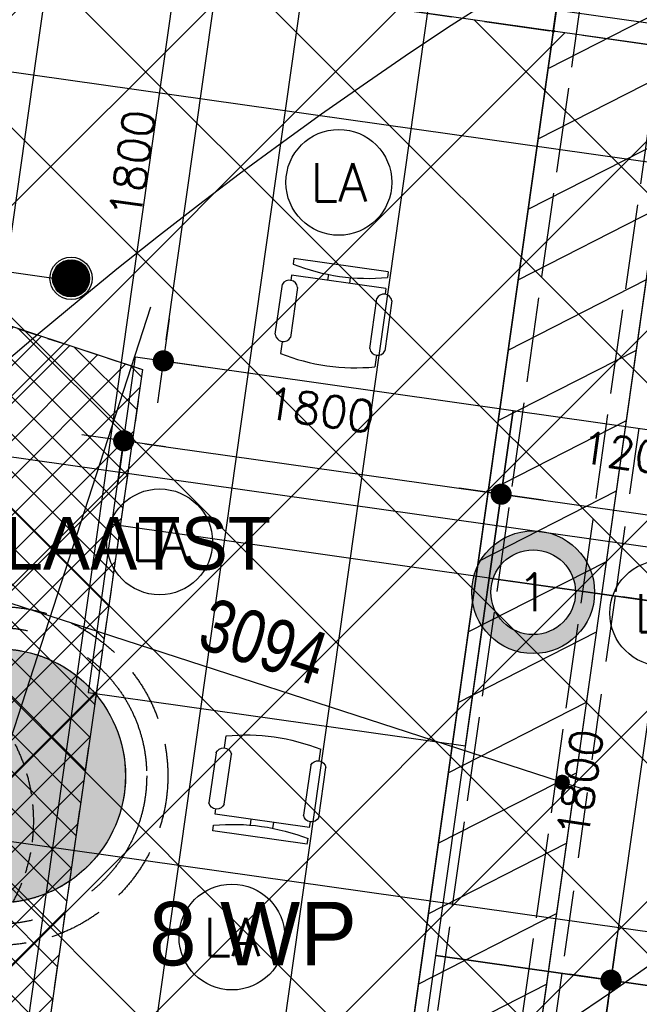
# Model space of a CAD drawing. Header units: millimetres. Extents: x -4107 to 114693, y -37499 to 54671.
# Tile 92 of 156: x 69901 to 72826, y 14903 to 19553. Entities that reach past the tile are written whole.
import ezdxf
from ezdxf.enums import TextEntityAlignment as Align

# ---------------------------------------------------------------- set-up
doc = ezdxf.new("R2010")
doc.units = ezdxf.units.MM
doc.header["$LTSCALE"] = 50
for name, pattern in [('09145_BK6_1_06$0$B0401', [18.75, 12.5, -6.25]), ('B0401', [7.5, 5, -2.5]), ('B0701', [3.75, 2.5, -1.25]), ('B0702', [4.6875, 3.125, -1.5625]), ('XREF_06_Vloergoot installaties$0$E_GOOT5', [10, 8, -2])]:
    doc.linetypes.add(name, pattern=pattern)
for name, color, linetype in [('ABT_ALTERNATIEF FOK_DAKLICHTEN', 4, 'Continuous'), ('ABT_studie daklichten', 1, 'Continuous'), ('ABT_VOORSTEL daklichten', 1, 'Continuous'), ('AM$1A---_ALGEMEEN', 2, 'Continuous'), ('AV37----_DAKOPENING', 1, 'Continuous'), ('FOK_ BRANDSLANGHASPELS', 2, 'Continuous'), ('FOK_05---_TEKST_25', 2, 'Continuous'), ('FOK_08---_MAATVOERING', 2, 'Continuous'), ('FOK_22_BINNENWANDEN', 2, 'Continuous'), ('FOK_82_LOS MEUBILAIR', 1, 'Continuous'), ('XREF_06_PLAFOND$0$AA45----_PLAFONDAFW', 1, 'Continuous'), ('XREF_06_PLAFOND$0$AI45----_PLAFONDAFW', 2, 'Continuous'), ('XREF_06_Sprinkler installatie$0$WL524---', 4, 'Continuous'), ('XREF_06_Sprinkler installatie$0$WL6516--', 4, 'Continuous'), ('XREF_06_verlichting$0$EL6311--', 3, 'Continuous'), ('XREF_06_Vloergoot installaties$0$EL6131--_VG', 3, 'Continuous'), ('XREF_06_Vloergoot installaties$0$EL6222--', 3, 'Continuous')]:
    doc.layers.add(name, color=color, linetype=linetype)
doc.styles.add('02_100', font='B-GBP.SHX', dxfattribs={"width": 0.8, "height": 250})
doc.styles.add('FOK-DIM', font='romans.shx')
doc.styles.add('XREF_06_Sprinkler installatie$0$Standard', font='txt')
doc.styles.add('XREF_06_verlichting$0$BURO-018', font='simplex.shx', dxfattribs={"height": 180})
doc.styles.add('XREF_06_Vloergoot installaties$0$BURO-018', font='simplex.shx', dxfattribs={"height": 180})
doc.dimstyles.new('02_100', dxfattribs={"dimscale": 71.428571, "dimtxt": 2.5, "dimasz": 1, "dimexe": 2, "dimexo": 0, "dimgap": 1, "dimtad": 1, "dimdec": 0, "dimdsep": 46, "dimtxsty": '02_100', "dimblk": 'abt-dot-m', "dimcen": 1, "dimdle": 1, "dimclre": 256, "dimclrt": 7, "dimadec": 3, "dimazin": 0, "dimtfac": 1, "dimtdec": 4, "dimtix": 1, "dimtmove": 2, "dimatfit": 3, "dimldrblk": 'DOT', "dimfxl": 1, "dimtolj": 1, "dimtzin": 0, "dimarcsym": 0})
doc.dimstyles.new('FOK-100', dxfattribs={"dimscale": 100, "dimtxt": 1.5, "dimasz": 1, "dimexe": 2, "dimexo": 0, "dimgap": 2, "dimtad": 1, "dimdec": 0, "dimzin": 11, "dimdsep": 46, "dimtxsty": 'FOK-DIM', "dimblk1": 'DOT', "dimblk2": 'DOT', "dimsah": 1, "dimcen": 2.5, "dimclrd": 256, "dimclre": 256, "dimclrt": 256, "dimadec": 0, "dimazin": 0, "dimtfac": 1, "dimtdec": 0, "dimtix": 1, "dimtmove": 2, "dimatfit": 3, "dimldrblk": 'DOT', "dimfxl": 2, "dimtolj": 1, "dimtzin": 0, "dimarcsym": 0})

# ---------------------------------------------------------------- blocks, each defined once
blk = doc.blocks.new('XREF_06_Sprinkler installatie$0$SP-KOP02')
at = {"color": 0, "linetype": 'Continuous'}
for p, q in [((-0.875, -0.023), (0.023, 0.875)), ((-0.847, -0.219), (0.219, 0.847)), ((-0.843, 0.233), (-0.233, 0.843)), ((-0.786, -0.383), (0.383, 0.786)), ((-0.702, -0.523), (0.523, 0.702)), ((-0.595, -0.641), (0.641, 0.595)), ((-0.469, -0.739), (0.739, 0.469)), ((-0.32, -0.815), (0.815, 0.32)), ((-0.144, -0.863), (0.863, 0.144)), ((0.072, -0.872), (0.872, -0.072)), ((0.381, -0.788), (0.788, -0.381))]:
    blk.add_line(p, q, dxfattribs=at)
at = {"color": 0, "linetype": 'Continuous', "const_width": 0.875}
blk.add_lwpolyline([(-0.438, 0, 1), (0.438, 0, 1)], format="xyb", close=True, dxfattribs=at)
at = {"color": 0, "linetype": 'Continuous'}
for radius in [1, 0.875]:
    blk.add_circle((0, 0), radius, dxfattribs=at)
at = {"color": 0, "linetype": 'Continuous', "style": 'XREF_06_Sprinkler installatie$0$Standard', "flags": 1}
for tag, p in [('SP_MATCODE', (2, 2)), ('SP_TEMP', (2, -3)), ('SP_DOORL', (2, -5)), ('SP_KFACT', (2, -7)), ('SP_SPRHK', (2, -9)), ('SP_KLEP', (2, -11))]:
    blk.add_attdef(tag, p, '', height=1, dxfattribs=at)
blk = doc.blocks.new('XREF_06_Sprinkler installatie')
at = {"layer": 'XREF_06_Sprinkler installatie$0$WL524---'}
blk.add_line((70159.9, 18317.3), (62371.1, 19420.3), dxfattribs=at)
at = {"layer": 'XREF_06_Sprinkler installatie$0$WL6516--', "xscale": 99.9999999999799, "yscale": 100, "zscale": 100, "rotation": 7.589429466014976}
blk.add_blockref('XREF_06_Sprinkler installatie$0$SP-KOP02', (70143.3, 18331.8), dxfattribs=at)
blk = doc.blocks.new('XREF_06_Vloergoot installaties$0$E00415')
at = {"linetype": 'Continuous'}
h = blk.add_hatch(color=0, dxfattribs=at)
edge = h.paths.add_edge_path()
edge.add_arc((0, 0), 2.9, 0, 360)
edge = h.paths.add_edge_path(flags=16)
edge.add_arc((0, 0), 2, 0, 360)
at = {"color": 0, "linetype": 'Continuous'}
for radius in [2.9, 2]:
    blk.add_circle((0, 0), radius, dxfattribs=at)
at = {"color": 0, "linetype": 'Continuous', "style": 'XREF_06_Vloergoot installaties$0$BURO-018'}
for tag, p in [('E_GKAST', (0, 8)), ('E_GROEP', (0, 5)), ('E_SGROEP', (4.5, 5))]:
    blk.add_attdef(tag, text='', height=1.8, dxfattribs=at).set_placement(p, align=Align.MIDDLE)
at = {"color": 0, "linetype": 'Continuous', "style": 'XREF_06_Vloergoot installaties$0$BURO-018', "flags": 1}
for tag, p in [('E_VERMCODE', (13, 5)), ('E_MATCODE', (0, 0))]:
    blk.add_attdef(tag, text='', height=1.8, dxfattribs=at).set_placement(p, align=Align.MIDDLE)
blk = doc.blocks.new('XREF_06_Vloergoot installaties')
at = {"layer": 'XREF_06_Vloergoot installaties$0$EL6131--_VG', "linetype": 'XREF_06_Vloergoot installaties$0$E_GOOT5'}
for p, q in [((67095.6, -18789.1), (74687.3, 34683)), ((67491.6, -18845.3), (75083.3, 34626.8))]:
    blk.add_line(p, q, dxfattribs=at)
at = {"layer": 'XREF_06_Vloergoot installaties$0$EL6222--'}
ref = blk.add_blockref('XREF_06_Vloergoot installaties$0$E00415', (72325.3, 16849.2), dxfattribs=dict(at, xscale=99.99999999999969, yscale=100, zscale=100, rotation=352.2551880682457))
ref.add_attrib('E_GROEP', '1', dxfattribs={"layer": '0', "color": 1, "linetype": 'Continuous', "height": 180, "style": 'XREF_06_Vloergoot installaties$0$BURO-018'}).set_placement((72325.3, 16849.2), align=Align.MIDDLE)
blk = doc.blocks.new('XREF_06_PLAFOND')
at = {"layer": 'XREF_06_PLAFOND$0$AA45----_PLAFONDAFW'}
h = blk.add_hatch(dxfattribs=at)
h.set_pattern_fill('ANSI31', color=256, scale=2200, angle=342.02, style=0)
h.set_pattern_definition([(27.02, (0, 0), (-124.9329, 244.9832), [])])
h.paths.add_polyline_path([(66694.5, -20935), (67273.8, -21123), (75376.3, 36094.7), (74770.4, 36094.7)])
at = {"layer": 'XREF_06_PLAFOND$0$AI45----_PLAFONDAFW'}
h = blk.add_hatch(dxfattribs=at)
h.set_pattern_fill('_USER,_O', color=256, scale=1800, pattern_type=0)
h.set_pattern_definition([(351.94, (60508.5, -17546.5), (252.38, 1782.22), [])])
edge = h.paths.add_edge_path(flags=16)
edge.add_arc((41622.2, 26897.4), 5449.9, 0, 180)
edge.add_arc((41622.2, 26897.4), 5449.9, 180, 360)
h.paths.add_polyline_path([(49833.5, 30277.3), (51633.5, 30277.3), (51633.5, 27677.3), (49833.5, 27677.3)], flags=16)
edge = h.paths.add_edge_path(flags=16)
edge.add_arc((86127.3, 26613.5), 3800, 0, 180)
edge.add_arc((86127.3, 26613.5), 3800, 180, 360)
edge = h.paths.add_edge_path(flags=16)
edge.add_arc((74998.8, -10766.8), 5450, 0, 180)
edge.add_arc((74998.8, -10766.8), 5450, 180, 360)
edge = h.paths.add_edge_path()
edge.add_arc((59888.1, 10791.1), 9323.9, 341.24236, 446.62909)
edge.add_line((60436.4, 20098.9), (31243.3, 21827.8))
edge.add_line((31243.3, 21827.8), (28955.1, 21950.5))
edge.add_line((28955.1, 21950.5), (30807, 36094.7))
edge.add_line((30807, 36094.7), (95373.9, 36094.7))
edge.add_line((95373.9, 36094.7), (86392.8, -27327.7))
edge.add_line((86392.8, -27327.7), (59702.3, -18665.8))
edge.add_line((59702.3, -18665.8), (68716.8, 7792.9))
h = blk.add_hatch(dxfattribs=at)
h.set_pattern_fill('_USER,_O', color=256, scale=600, angle=90, pattern_type=0)
h.set_pattern_definition([(81.94, (95317.84, 35698.9), (-594.073, 84.126), [])])
edge = h.paths.add_edge_path(flags=16)
edge.add_arc((86127.3, 26613.5), 3800, 0, 360)
edge = h.paths.add_edge_path(flags=16)
edge.add_arc((74998.8, -10766.8), 5450, 0, 360)
edge = h.paths.add_edge_path(flags=16)
edge.add_arc((41622.2, 26897.4), 5449.9, 0, 360)
h.paths.add_polyline_path([(49933.5, 30177.3), (51533.5, 30177.3), (51533.5, 27777.3), (49933.5, 27777.3)], flags=16)
edge = h.paths.add_edge_path()
edge.add_arc((59888.1, 10791.1), 9323.9, 341.24236, 446.62909)
edge.add_line((60436.4, 20098.9), (31243.3, 21827.8))
edge.add_line((31243.3, 21827.8), (28955.1, 21950.5))
edge.add_line((28955.1, 21950.5), (30807, 36094.7))
edge.add_line((30807, 36094.7), (95373.9, 36094.7))
edge.add_line((95373.9, 36094.7), (86392.8, -27327.7))
edge.add_line((86392.8, -27327.7), (59702.3, -18665.8))
edge.add_line((59702.3, -18665.8), (68716.8, 7792.9))
at = {"layer": 'XREF_06_PLAFOND$0$AA45----_PLAFONDAFW'}
blk.add_lwpolyline([(66694.5, -20935), (67273.8, -21123), (75376.3, 36094.7), (74770.4, 36094.7)], close=True, dxfattribs=at)
blk = doc.blocks.new('abt-dot-m')
for p, q in [((-2, 0), (0, 0)), ((0, 0), (2, 0))]:
    blk.add_line(p, q)
at = {"color": 1, "const_width": 0.5}
blk.add_lwpolyline([(-0.25, 0, 1), (0.25, 0, 1)], format="xyb", close=True, dxfattribs=at)
blk = doc.blocks.new('*D24')
at = {"layer": 'AM$1A---_ALGEMEEN', "color": 0, "lineweight": -2}
blk.add_line((62575.6, 22346.6), (63334.1, 24683.7), dxfattribs=at)
at = {"layer": 'Defpoints', "color": 0}
for p in [(62822, 24925), (63356.2, 24751.6), (62019.4, 22452)]:
    blk.add_point(p, dxfattribs=at)
at = {"layer": 'AM$1A---_ALGEMEEN', "color": 0, "lineweight": -2, "xscale": 71.42857142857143, "yscale": 71.42857142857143, "zscale": 71.42857142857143}
for p, rotation in [((63356.2, 24751.6), 72.02000227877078), ((62553.6, 22278.6), 252.0200022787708)]:
    blk.add_blockref('abt-dot-m', p, dxfattribs=dict(at, rotation=rotation))
at = {"layer": 'AM$1A---_ALGEMEEN', "color": 7, "insert": (62768, 23575.8), "char_height": 250, "attachment_point": 5, "rotation": 72.02, "style": '02_100'}
blk.add_mtext('\\A1;2600', dxfattribs=at)
blk = doc.blocks.new('DOT')
at = {"color": 0}
blk.add_line((-2, 0), (2, 0), dxfattribs=at)
at = {"color": 0, "const_width": 0.5}
blk.add_lwpolyline([(-0.25, 0, 1), (0.25, 0, 1)], format="xyb", close=True, dxfattribs=at)
blk = doc.blocks.new('*D34')
at = {"layer": 'AM$1A---_ALGEMEEN', "color": 0, "lineweight": -2}
blk.add_line((63019.6, 19541.9), (65827.1, 18630.8), dxfattribs=at)
at = {"layer": 'Defpoints', "color": 0}
for p in [(63136.9, 20134.6), (66080.2, 19179.4), (65895, 18608.7)]:
    blk.add_point(p, dxfattribs=at)
at = {"layer": 'AM$1A---_ALGEMEEN', "color": 0, "lineweight": -2, "xscale": 71.42857142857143, "yscale": 71.42857142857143, "zscale": 71.42857142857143}
for p, rotation in [((62951.7, 19563.9), 162.0200000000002), ((65895, 18608.7), 342.0200000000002)]:
    blk.add_blockref('abt-dot-m', p, dxfattribs=dict(at, rotation=rotation))
at = {"layer": 'AM$1A---_ALGEMEEN', "color": 7, "insert": (64484, 19273.2), "char_height": 250, "attachment_point": 5, "rotation": 342.02, "style": '02_100'}
blk.add_mtext('\\A1;3094', dxfattribs=at)
blk = doc.blocks.new('A$C012222C6')
at = {"color": 2, "linetype": '09145_BK6_1_06$0$B0401'}
blk.add_circle((11656.1, 19671.2), 700, dxfattribs=at)
at = {"color": 2}
blk.add_circle((11656.1, 19671.2), 600, dxfattribs=at)
at = {"layer": 'Defpoints', "color": 252, "ltscale": 0.5}
blk.add_lwpolyline([(11656.1, 19671.2), (12375.3, 21887.3)], dxfattribs=at)
blk = doc.blocks.new('A$C052E27F2')
at = {"layer": 'ABT_studie daklichten'}
h = blk.add_hatch(dxfattribs=at)
h.set_pattern_fill('ANSI37', color=256, scale=1000, style=0)
h.set_pattern_definition([(45, (-86127.27, -22813.49), (-88.38835, 88.38835), []), (135, (-86127.27, -22813.49), (-88.38835, -88.38835), [])])
edge = h.paths.add_edge_path()
edge.add_arc((-26242.5, -12028.3), 9330, 7.62461, 30.29796)
edge.add_line((-18186.9, -7321.4), (-17234.5, -4389.3))
edge.add_line((-17234.5, -4389.3), (-15646.8, -4912.8))
edge.add_line((-15646.8, -4912.8), (-16081.8, -7960.1))
edge.add_line((-16081.8, -7960.1), (-16995, -10790.4))
blk.add_lwpolyline([(-16995, -10790.4, 0.099255), (-18186.9, -7321.4), (-17234.5, -4389.3), (-15646.8, -4912.8), (-16081.8, -7960.1), (-16995, -10790.4), (-16995, -10790.4), (-16995, -10790.4, -0.296774)], format="xyb", dxfattribs=at)
blk = doc.blocks.new('XREF_06_verlichting$0$1115B3A')
at = {"color": 0, "linetype": 'Continuous'}
blk.add_circle((0, 0), 2.5, dxfattribs=at)
at = {"color": 0, "linetype": 'Continuous', "style": 'XREF_06_verlichting$0$BURO-018'}
for tag, p in [('E_GKAST', (0, 8)), ('E_GROEP', (0, 5)), ('E_SGROEP', (4.5, 5)), ('E_ARMCODE', (0, 0)), ('E_SLET', (4.5, -1))]:
    blk.add_attdef(tag, text='', height=1.8, dxfattribs=at).set_placement(p, align=Align.MIDDLE)
blk = doc.blocks.new('XREF_06_verlichting')
at = {"layer": 'XREF_06_verlichting$0$EL6311--'}
ref = blk.add_blockref('XREF_06_verlichting$0$1115B3A', (71407.8, 18785.2), dxfattribs=dict(at, xscale=100, yscale=100, zscale=100))
ref.add_attrib('E_ARMCODE', 'LA', dxfattribs={"layer": '0', "color": 1, "linetype": 'Continuous', "height": 180, "style": 'XREF_06_verlichting$0$BURO-018'}).set_placement((71407.8, 18785.2), align=Align.MIDDLE)
ref = blk.add_blockref('XREF_06_verlichting$0$1115B3A', (70561.4, 17087.1), dxfattribs=dict(at, xscale=100, yscale=100, zscale=100))
ref.add_attrib('E_ARMCODE', 'LA', dxfattribs={"layer": '0', "color": 1, "linetype": 'Continuous', "height": 180, "style": 'XREF_06_verlichting$0$BURO-018'}).set_placement((70561.4, 17087.1), align=Align.MIDDLE)
ref = blk.add_blockref('XREF_06_verlichting$0$1115B3A', (72937.6, 16750.6), dxfattribs=dict(at, xscale=100, yscale=100, zscale=100))
ref.add_attrib('E_ARMCODE', 'LA', dxfattribs={"layer": '0', "color": 1, "linetype": 'Continuous', "height": 180, "style": 'XREF_06_verlichting$0$BURO-018'}).set_placement((72937.6, 16750.6), align=Align.MIDDLE)
ref = blk.add_blockref('XREF_06_verlichting$0$1115B3A', (70903, 15220.8), dxfattribs=dict(at, xscale=100, yscale=100, zscale=100))
ref.add_attrib('E_ARMCODE', 'LA', dxfattribs={"layer": '0', "color": 1, "linetype": 'Continuous', "height": 180, "style": 'XREF_06_verlichting$0$BURO-018'}).set_placement((70903, 15220.8), align=Align.MIDDLE)
blk = doc.blocks.new('WP 1600-800')
at = {"linetype": 'Continuous'}
for p, q in [((701.5, 1636.1), (940, 1636.1)), ((569, 1600.1), (595.5, 1600.1)), ((569, 1600.1), (569, 1149.6)), ((648.5, 1600.1), (675, 1600.1)), ((648.5, 1600.1), (648.5, 1149.6)), ((966.5, 1600.1), (1022, 1600.1)), ((940, 1564.1), (701.5, 1564.1)), ((648.5, 1427.8), (620.3, 1427.8)), ((620.9, 1321.8), (648.5, 1321.8)), ((701.5, 1185.6), (940, 1185.6)), ((569, 1149.6), (595.5, 1149.6)), ((648.5, 1149.6), (675, 1149.6)), ((966.5, 1149.6), (1022, 1149.6)), ((935.6, 1113), (697.1, 1113))]:
    blk.add_line(p, q, dxfattribs=at)
blk.add_lwpolyline([(1133.9, 2274.8), (1933.9, 2274.8), (1933.9, 474.8), (1133.9, 474.8)], close=True)
for centre, radius, start, end in [((712.7, 1600.1), 37.7, 107.2856, 252.7144), ((928.8, 1600.1), 37.7, 287.2856, 72.7144), ((-348.6, 1374.8), 970.6, 346.5803, 13.4197), ((77.9, 1374.8), 970.6, 346.5803, 13.4197), ((710.9, 1148.6), 38.2, 104.3544, 248.7073), ((926.1, 1150), 38.2, 284.3544, 68.7073)]:
    blk.add_arc(centre, radius, start, end, dxfattribs=at)
blk = doc.blocks.new('A$C094F4788')
at = {"layer": 'Defpoints'}
blk.add_lwpolyline([(5, 19), (104, 5)], dxfattribs=at)
blk.add_point((5, 19), dxfattribs=at)
at = {"layer": 'Defpoints', "color": 5}
for p in [(5, 19), (104, 5)]:
    blk.add_point(p, dxfattribs=at)
at = {"layer": 'FOK_22_BINNENWANDEN', "color": 5}
for centre in [(5, 19), (104, 5)]:
    blk.add_circle(centre, 5, dxfattribs=at)
blk = doc.blocks.new('*D91')
at = {"layer": 'Defpoints', "color": 0}
for p in [(70831.3, 19724.3), (70831.3, 19724.3), (70532.9, 17948.6)]:
    blk.add_point(p, dxfattribs=at)
at = {"layer": 'FOK_08---_MAATVOERING', "lineweight": -2}
for p, q in [((70831.3, 19724.3), (70633.3, 19752.4)), ((70592.9, 18041.1), (70817.3, 19625.3)), ((70532.9, 17948.6), (70776.9, 17914))]:
    blk.add_line(p, q, dxfattribs=at)
at = {"layer": 'FOK_08---_MAATVOERING', "lineweight": -2, "xscale": 100, "yscale": 100, "zscale": 100}
for p, rotation in [((70831.3, 19724.3), 81.93999999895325), ((70578.9, 17942.1), 261.9399999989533)]:
    blk.add_blockref('DOT', p, dxfattribs=dict(at, rotation=rotation))
at = {"layer": 'FOK_08---_MAATVOERING', "insert": (70432.8, 18871.8), "char_height": 150, "attachment_point": 5, "rotation": 81.94, "style": 'FOK-DIM'}
blk.add_mtext('\\A1;1800', dxfattribs=at)
blk = doc.blocks.new('*D94')
at = {"layer": 'Defpoints', "color": 0}
for p in [(70391.8, 17564.6), (72174, 17312.2), (72174, 17312.2)]:
    blk.add_point(p, dxfattribs=at)
at = {"layer": 'FOK_08---_MAATVOERING', "lineweight": -2}
for p, q in [((70391.8, 17564.6), (70363.7, 17366.5)), ((70490.8, 17550.5), (72075, 17326.2)), ((72174, 17312.2), (72145.9, 17114.2))]:
    blk.add_line(p, q, dxfattribs=at)
at = {"layer": 'FOK_08---_MAATVOERING', "lineweight": -2, "xscale": 100, "yscale": 100, "zscale": 100}
for p, rotation in [((70391.8, 17564.6), 171.9399999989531), ((72174, 17312.2), 351.9399999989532)]:
    blk.add_blockref('DOT', p, dxfattribs=dict(at, rotation=rotation))
at = {"layer": 'FOK_08---_MAATVOERING', "insert": (71321.4, 17710.7), "char_height": 150, "attachment_point": 5, "rotation": 351.94, "style": 'FOK-DIM'}
blk.add_mtext('\\A1;1800', dxfattribs=at)
blk = doc.blocks.new('*D95')
at = {"layer": 'Defpoints', "color": 0}
for p in [(72174, 17312.2), (73362.1, 17143.9), (73362.1, 17143.9)]:
    blk.add_point(p, dxfattribs=at)
at = {"layer": 'FOK_08---_MAATVOERING', "lineweight": -2}
for p, q in [((72174, 17312.2), (72145.9, 17114.2)), ((72273, 17298.2), (73263.1, 17158)), ((73362.1, 17143.9), (73334.1, 16945.9))]:
    blk.add_line(p, q, dxfattribs=at)
at = {"layer": 'FOK_08---_MAATVOERING', "lineweight": -2, "xscale": 100, "yscale": 100, "zscale": 100}
for p, rotation in [((72174, 17312.2), 171.9399999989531), ((73362.1, 17143.9), 351.9399999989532)]:
    blk.add_blockref('DOT', p, dxfattribs=dict(at, rotation=rotation))
at = {"layer": 'FOK_08---_MAATVOERING', "insert": (72806.6, 17500.3), "char_height": 150, "attachment_point": 5, "rotation": 351.94, "style": 'FOK-DIM'}
blk.add_mtext('\\A1;1200', dxfattribs=at)
blk = doc.blocks.new('A$C4D8164B4')
at = {"layer": 'FOK_ BRANDSLANGHASPELS', "color": 2}
blk.add_circle((20000, 20000), 20000, dxfattribs=at)
blk = doc.blocks.new('*D195')
at = {"layer": 'Defpoints', "color": 0}
for p in [(72692.7, 15016.8), (72440.3, 13234.6), (72440.3, 13234.6)]:
    blk.add_point(p, dxfattribs=at)
at = {"layer": 'FOK_08---_MAATVOERING', "lineweight": -2}
for p, q in [((72692.7, 15016.8), (72494.7, 15044.8)), ((72678.7, 14917.8), (72454.4, 13333.6)), ((72440.3, 13234.6), (72638.4, 13206.5))]:
    blk.add_line(p, q, dxfattribs=at)
at = {"layer": 'FOK_08---_MAATVOERING', "lineweight": -2, "xscale": 100, "yscale": 100, "zscale": 100}
for p, rotation in [((72692.7, 15016.8), 81.93999999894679), ((72440.3, 13234.6), 261.9399999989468)]:
    blk.add_blockref('DOT', p, dxfattribs=dict(at, rotation=rotation))
at = {"layer": 'FOK_08---_MAATVOERING', "insert": (72294.2, 14164.2), "char_height": 150, "attachment_point": 5, "rotation": 81.94, "style": 'FOK-DIM'}
blk.add_mtext('\\A1;1800', dxfattribs=at)
blk = doc.blocks.new('*D196')
at = {"layer": 'Defpoints', "color": 0}
for p in [(72945.1, 16799), (72692.7, 15016.8), (72692.7, 15016.8)]:
    blk.add_point(p, dxfattribs=at)
at = {"layer": 'FOK_08---_MAATVOERING', "lineweight": -2}
for p, q in [((72945.1, 16799), (72747.1, 16827)), ((72931.1, 16700), (72706.7, 15115.8)), ((72692.7, 15016.8), (72890.7, 14988.7))]:
    blk.add_line(p, q, dxfattribs=at)
at = {"layer": 'FOK_08---_MAATVOERING', "lineweight": -2, "xscale": 100, "yscale": 100, "zscale": 100}
for p, rotation in [((72945.1, 16799), 81.93999999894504), ((72692.7, 15016.8), 261.939999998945)]:
    blk.add_blockref('DOT', p, dxfattribs=dict(at, rotation=rotation))
at = {"layer": 'FOK_08---_MAATVOERING', "insert": (72546.6, 15946.5), "char_height": 150, "attachment_point": 5, "rotation": 81.94, "style": 'FOK-DIM'}
blk.add_mtext('\\A1;1800', dxfattribs=at)
blk = doc.blocks.new('A$C125E5D54')
at = {"layer": 'AV37----_DAKOPENING', "linetype": 'B0701', "ltscale": 0.8}
blk.add_lwpolyline([(62564.5, 14680.2, 0.099255), (61372.6, 18149.3), (62325, 21081.3), (63912.7, 20557.8), (63477.7, 17510.5), (62564.5, 14680.2), (62564.5, 14680.2), (62564.5, 14680.2, -0.296774)], format="xyb", dxfattribs=at)
at = {"layer": 'AV37----_DAKOPENING', "color": 242, "linetype": 'B0701', "ltscale": 0.8}
blk.add_circle((62597.4, 18426), 800, dxfattribs=at)
at = {"layer": 'AM$1A---_ALGEMEEN'}
for p1, p2, distance, picture, middle in [((62019.4, 22452), (62822, 24925), -561.6, '*D24', (62768, 23575.8)), ((63136.9, 20134.6), (66080.2, 19179.4), -600, '*D34', (64484, 19273.2))]:
    dim = blk.add_aligned_dim(p1=p1, p2=p2, distance=distance, dimstyle='02_100', override={"dimse1": 1, "dimse2": 1}, dxfattribs=at)
    dim.commit()
    dim.dimension.update_dxf_attribs({"geometry": picture, "text_midpoint": middle})

msp = doc.modelspace()

# ---------------------------------------------------------------- hatches: boundary and pattern name
at = {"layer": 'ABT_ALTERNATIEF FOK_DAKLICHTEN'}
h = msp.add_hatch(color=253, dxfattribs=at)
edge = h.paths.add_edge_path()
edge.add_arc((69798, 15980.7), 600, 0, 360)
at = {"layer": 'FOK_08---_MAATVOERING'}
h = msp.add_hatch(dxfattribs=at)
h.set_pattern_fill('ANSI37', color=254, scale=200, style=0)
edge = h.paths.add_edge_path()
edge.add_line((66261.2, 2898.9), (68005.8, 8016.7))
edge.add_arc((59884.7, 10785.2), 8580, 341.17601, 385.95756)
edge.add_line((67599.2, 14540.7), (68382.3, 20071.1))
edge.add_line((68382.3, 20071.1), (76628.2, 18903.4))
edge.add_line((76628.2, 18903.4), (74202.8, 1774.3))
edge.add_line((74202.8, 1774.3), (66261.2, 2898.9))

# ---------------------------------------------------------------- linework, layer by layer
at = {"layer": 'ABT_ALTERNATIEF FOK_DAKLICHTEN', "linetype": 'B0401'}
msp.add_circle((69800.2, 15981.8), 800, dxfattribs=at)
at = {"layer": 'ABT_ALTERNATIEF FOK_DAKLICHTEN'}
msp.add_circle((69800.2, 15981.8), 600, dxfattribs=at)
at = {"layer": 'FOK_08---_MAATVOERING', "color": 13, "linetype": 'B0702', "ltscale": 2}
msp.add_lwpolyline([(66261.2, 2898.9), (68005.8, 8016.7, 0.197922), (67599.2, 14540.7), (68382.3, 20071.1), (76628.2, 18903.4), (74202.8, 1774.3)], format="xyb", close=True, dxfattribs=at)
at = {"layer": 'FOK_22_BINNENWANDEN'}
msp.add_line((78410.6, 18651), (65241.9, 20515.8), dxfattribs=at)
msp.add_lwpolyline([(72978.9, 19521.2), (70701.6, 19843.7)], dxfattribs=at)
at = {"layer": 'FOK_82_LOS MEUBILAIR', "color": 253, "linetype": 'B0702', "ltscale": 2}
for p, q in [((72824.5, 17624.1), (72712.2, 16832)), ((72712.3, 16832), (72460, 15049.7)), ((72460, 15049.7), (72207.2, 13267.6))]:
    msp.add_line(p, q, dxfattribs=at)
at = {"layer": 'FOK_82_LOS MEUBILAIR'}
for points in [[(72118.2, 16916.1), (72230.4, 17708.2), (73418.6, 17539.9), (73306.3, 16747.9), (72118.2, 16916.1)], [(71865.8, 15133.9), (72118.3, 16916.1), (73306.4, 16747.8), (73053.9, 14965.6), (71865.8, 15133.9)], [(71613.2, 13351.7), (71865.7, 15133.9), (73053.8, 14965.7), (72801.3, 13183.4), (71613.2, 13351.7)]]:
    msp.add_lwpolyline(points, dxfattribs=at)
at = {"layer": 'FOK_82_LOS MEUBILAIR', "linetype": 'B0401', "ltscale": 0.5}
msp.add_circle((69800.2, 15981.8), 600, dxfattribs=at)

# ---------------------------------------------------------------- block references
for name in ['XREF_06_PLAFOND', 'XREF_06_PLAFOND', 'XREF_06_Sprinkler installatie', 'XREF_06_Sprinkler installatie', 'XREF_06_Vloergoot installaties', 'XREF_06_Vloergoot installaties']:
    msp.add_blockref(name, (0, 0))
at = {"layer": 'ABT_studie daklichten'}
msp.add_blockref('A$C052E27F2', (86127.3, 22814.7), dxfattribs=at)
at = {"layer": 'ABT_VOORSTEL daklichten', "color": 2}
msp.add_blockref('A$C125E5D54', (6567.8, -2657.1), dxfattribs=at)
at = {"layer": 'ABT_VOORSTEL daklichten'}
msp.add_blockref('A$C012222C6', (58144.2, -3689.4), dxfattribs=at)
at = {"layer": 'FOK_22_BINNENWANDEN', "color": 5}
for p in [(41313.6, 11409.4), (65187.1, 382.2), (62903.1, -17201.9)]:
    msp.add_blockref('A$C4D8164B4', p, dxfattribs=at)
at = {"layer": 'FOK_22_BINNENWANDEN'}
msp.add_blockref('XREF_06_verlichting', (0, 0), dxfattribs=at)
at = {"layer": 'FOK_22_BINNENWANDEN', "rotation": 90}
msp.add_blockref('A$C094F4788', (72439.3, 19494.3), dxfattribs=at)
at = {"layer": 'FOK_82_LOS MEUBILAIR'}
for p, rotation in [((70136.7, 19149.9), 261.9399999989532), ((69631.9, 15585.4), 261.9399999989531)]:
    msp.add_blockref('WP 1600-800', p, dxfattribs=dict(at, rotation=rotation))
at = {"layer": 'FOK_82_LOS MEUBILAIR', "xscale": -1, "rotation": 261.9399999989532}
msp.add_blockref('WP 1600-800', (69594.4, 15320.3), dxfattribs=at)

# ---------------------------------------------------------------- texts
at = {"layer": 'ABT_ALTERNATIEF FOK_DAKLICHTEN', "insert": (68914, 17205.1), "char_height": 250, "width": 57960.996, "attachment_point": 1}
msp.add_mtext('{\\fCentury Gothic|b0|i0|c0|p34;VERPLAATST}', dxfattribs=at)
at = {"layer": 'FOK_05---_TEKST_25', "color": 2, "insert": (70512, 15387), "char_height": 300, "width": 57960.996, "attachment_point": 1}
msp.add_mtext('{\\fCentury Gothic|b0|i0|c0|p34;8 WP}', dxfattribs=at)

# ---------------------------------------------------------------- dimensions: what is measured, and where the dimension line sits
at = {"layer": 'FOK_08---_MAATVOERING'}
for base, p1, p2, angle, picture, middle in [((70831.3, 19724.3), (70532.9, 17948.6), (70831.3, 19724.3), 261.94, '*D91', (70432.8, 18871.8)), ((72174, 17312.2), (70391.8, 17564.6), (72174, 17312.2), 171.94, '*D94', (71321.4, 17710.7)), ((73362.1, 17143.9), (72174, 17312.2), (73362.1, 17143.9), 171.94, '*D95', (72806.6, 17500.3)), ((72692.7, 15016.8), (72945.1, 16799), (72692.7, 15016.8), 81.94, '*D196', (72546.6, 15946.5)), ((72440.3, 13234.6), (72692.7, 15016.8), (72440.3, 13234.6), 81.94, '*D195', (72294.2, 14164.2))]:
    dim = msp.add_linear_dim(base=base, p1=p1, p2=p2, angle=angle, dimstyle='FOK-100', dxfattribs=at)
    dim.commit()
    dim.dimension.update_dxf_attribs({"geometry": picture, "text_midpoint": middle})

doc.saveas('drawing.dxf')
